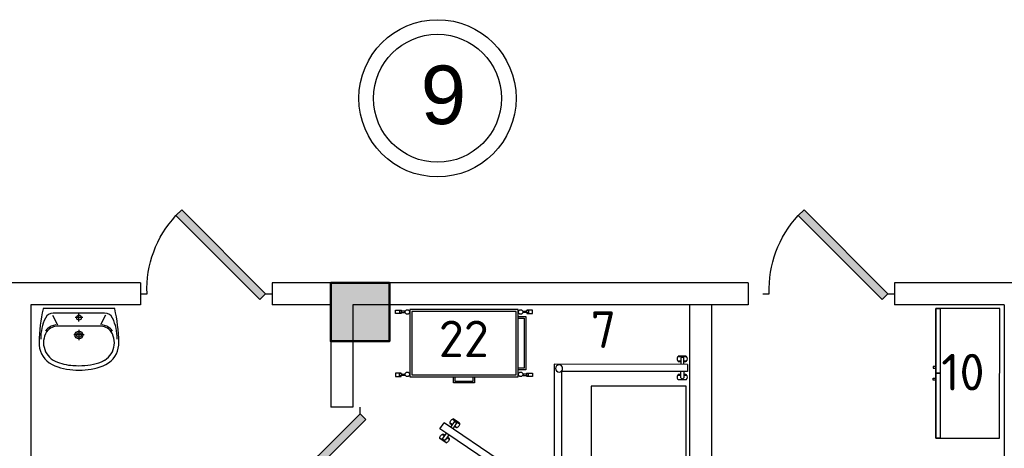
# Model space of a CAD drawing. Header units: millimetres. Extents: x 151654 to 877351, y 70322 to 154322.
# Tile 66 of 173: x 268447 to 275172, y 96607 to 99536. Entities that reach past the tile are written whole.
import ezdxf

# ---------------------------------------------------------------- set-up
doc = ezdxf.new("R2010")
doc.units = ezdxf.units.MM
doc.layers.add('kolonn', color=7, linetype='Continuous')
doc.layers.add('su', color=7, linetype='Continuous')
doc.layers.add('технологич.о', color=152, linetype='Continuous', lineweight=30)
doc.styles.add('GOST', font='isocpeur.ttf')
doc.styles.get("Standard").update_dxf_attribs({"font": 'arial.ttf'})

# ---------------------------------------------------------------- blocks, each defined once
blk = doc.blocks.new('ghsdd')
at = {"ltscale": 50, "true_color": 0x757575}
h = blk.add_hatch(color=8, dxfattribs=at)
h.paths.add_polyline_path([(0, 200), (-200, 200), (-200, 0), (0, 0)])
h.paths.add_polyline_path([(200, 0), (200, 200), (0, 200), (0, 0)])
h.paths.add_polyline_path([(0, 0), (-200, 0), (-200, -200), (0, -200)])
h.paths.add_polyline_path([(0, 0), (0, -200), (200, -200), (200, 0)])
at = {"lineweight": 50, "ltscale": 50}
blk.add_lwpolyline([(200, 200), (200, -200), (-200, -200), (-200, 200), (200, 200)], dxfattribs=at)
blk = doc.blocks.new('jfgjhsdf')
blk.add_hatch(color=1).paths.add_polyline_path([(-592.6, 730.9), (-636.7, 686.7), (0, 50), (44.2, 94.2)])
at = {"color": 1}
for p, q in [((0, 1000), (0, 950)), ((0, 50), (0, 0))]:
    blk.add_line(p, q, dxfattribs=at)
blk.add_lwpolyline([(0, 50), (-636.7, 686.7), (-592.6, 730.9), (44.2, 94.2), (0, 50)], dxfattribs=at)
blk.add_arc((-33.5, 129.6), 821.1, 87.66201, 132.91472, dxfattribs=at)
blk = doc.blocks.new('76')
at = {"layer": 'технологич.о', "ltscale": 2}
for points in [[(8079674.2, 414626.8), (8081624.2, 414626.8), (8081624.2, 413976.8), (8079674.2, 413976.8)], [(8080108.5, 414626.8), (8079674.2, 414626.8), (8079674.2, 413976.8), (8080108.5, 413976.8)]]:
    blk.add_lwpolyline(points, close=True, dxfattribs=at)
blk = doc.blocks.new('197')
at = {"layer": 'технологич.о', "ltscale": 2, "extrusion": (-0.000274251, 1.69962e-16, 1)}
for p, q in [((-572759.9, 452794.6, -157.2), (-572714.6, 452768.5, -157.2)), ((-572759.9, 452794.6, -157.2), (-572714.6, 452768.5, -157.2)), ((-572797.3, 452751.8, -157.2), (-572822.3, 452708.5, -157.2)), ((-572763, 452758.6, -157.2), (-572778.6, 452767.6, -157.2)), ((-572764.7, 452755.7, -157.2), (-572777.9, 452763.4, -157.2)), ((-572777.9, 452763.4, -157.2), (-572764.7, 452755.7, -157.2)), ((-572774.5, 452738.7, -157.2), (-572753, 452776, -157.2)), ((-572714.3, 452764.4, -157.2), (-572763.9, 452793.2, -157.2)), ((-572735.7, 452766.1, -157.2), (-572757.3, 452728.7, -157.2)), ((-572732.7, 452737.3, -157.2), (-572747.4, 452745.8, -157.2)), ((-572747.4, 452745.8, -157.2), (-572732.7, 452737.3, -157.2)), ((-572728.9, 452739, -157.2), (-572745.7, 452748.7, -157.2)), ((-572811, 452675.4, -157.2), (-572826.6, 452684.5, -157.2)), ((-572809.4, 452678.3, -157.2), (-572822.6, 452686, -157.2)), ((-572822.6, 452686, -157.2), (-572809.4, 452678.3, -157.2)), ((-572799.5, 452695.4, -157.2), (-572821.1, 452658, -157.2)), ((-572803.8, 452648.1, -157.2), (-572782.3, 452685.4, -157.2)), ((-572777, 452655.7, -157.2), (-572793.8, 452665.4, -157.2)), ((-572777.4, 452659.8, -157.2), (-572792.1, 452668.3, -157.2)), ((-572792.1, 452668.3, -157.2), (-572777.4, 452659.8, -157.2)), ((-572791.6, 452630.3, -157.2), (-572841.4, 452658.9, -157.2)), ((-572840.7, 452654.7, -157.2), (-572795.4, 452628.6, -157.2)), ((-572840.7, 452654.7, -157.2), (-572795.4, 452628.6, -157.2))]:
    blk.add_line(p, q, dxfattribs=at)
at = {"layer": 'технологич.о', "ltscale": 2}
for p, q in [((-571594.7, 451624.4, -156.9), (-571651.9, 451620.4, -156.9)), ((-571631.8, 451592.3, -156.9), (-571649.7, 451590.9, -156.9)), ((-571649.4, 451623.9, -156.9), (-571597.3, 451627.7, -156.9)), ((-571649.4, 451623.9, -156.9), (-571597.3, 451627.7, -156.9)), ((-571631.5, 451589, -156.9), (-571646.8, 451587.9, -156.9)), ((-571646.8, 451587.9, -156.9), (-571631.5, 451589, -156.9)), ((-571630.1, 451569.3, -156.9), (-571633.2, 451612.3, -156.9)), ((-571613.4, 451613.8, -156.9), (-571610.2, 451570.8, -156.9)), ((-571592.6, 451595.2, -156.9), (-571611.9, 451593.8, -156.9)), ((-571594.7, 451591.7, -156.9), (-571611.7, 451590.4, -156.9)), ((-571611.7, 451590.4, -156.9), (-571594.7, 451591.7, -156.9)), ((-571626.4, 451519.4, -156.9), (-571623, 451476.4, -156.9)), ((-571603.1, 451477.9, -156.9), (-571606.5, 451520.9, -156.9)), ((-571624.6, 451496.4, -156.9), (-571642.5, 451495.1, -156.9)), ((-571583.1, 451470.2, -156.9), (-571640.2, 451465.6, -156.9)), ((-571624.8, 451499.7, -156.9), (-571640.1, 451498.5, -156.9)), ((-571640.1, 451498.5, -156.9), (-571624.8, 451499.7, -156.9)), ((-571637.3, 451462.6, -156.9), (-571585.2, 451466.6, -156.9)), ((-571637.3, 451462.6, -156.9), (-571585.2, 451466.6, -156.9)), ((-571588, 451502.6, -156.9), (-571604.9, 451501.3, -156.9)), ((-571604.9, 451501.3, -156.9), (-571588, 451502.6, -156.9)), ((-571585.3, 451499.4, -156.9), (-571604.7, 451497.9, -156.9))]:
    blk.add_line(p, q, dxfattribs=at)
at = {"layer": 'технологич.о', "ltscale": 2, "extrusion": (-0.000274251, 1.69962e-16, 1), "elevation": -0.1}
for points in [[(-572797.3, 452751.8), (-572009.2, 452296.8), (-572464.2, 451508.7), (-571556.6, 451574.8)], [(-572822.3, 452708.5), (-572077.5, 452278.5), (-572554.7, 451452), (-571610.3, 451520.8), (-571553, 451524.9), (-571556.6, 451574.8)]]:
    blk.add_lwpolyline(points, dxfattribs=at)
at = {"layer": 'технологич.о', "ltscale": 2}
blk.add_circle((-572051.7, 452288.5), 24.2, dxfattribs=at)
at = {"layer": 'технологич.о', "ltscale": 2, "extrusion": (-0.000274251, 1.69962e-16, 1)}
for centre, radius, start, end in [((-572753, 452769.8, -0.1), 25.8, 105.58036, 194.41964), ((-572753, 452769.8, -0.1), 25.8, 105.58036, 115.02713), ((-572753, 452769.8, -0.1), 25.8, 184.97287, 194.41964), ((-572746.7, 452766.9, -0.1), 11.1, 355.6745, 124.3255), ((-572742.8, 452763.9, -0.1), 28.5, 290.72002, 9.27998), ((-572742.8, 452763.9, -0.1), 28.5, 290.72002, 299.10902), ((-572742.8, 452763.9, -0.1), 28.5, 0.89098, 9.27998), ((-572815.7, 452661.1, -0.1), 25.8, 105.58036, 194.41964), ((-572815.7, 452661.1, -0.1), 25.8, 105.58036, 115.02713), ((-572805.5, 452655.2, -0.1), 28.5, 290.72002, 9.27998), ((-572805.5, 452655.2, -0.1), 28.5, 0.89098, 9.27998), ((-572815.7, 452661.1, -0.1), 25.8, 184.97287, 194.41964), ((-572810.1, 452657.2, -0.1), 11.1, 175.6745, 304.3255), ((-572805.5, 452655.2, -0.1), 28.5, 290.72002, 299.10902)]:
    blk.add_arc(centre, radius, start, end, dxfattribs=at)
at = {"layer": 'технологич.о', "ltscale": 2}
for centre, radius, start, end in [((-571629.7, 451607.2, -156.9), 25.8, 139.74589, 228.58516), ((-571629.7, 451607.2, -156.9), 25.8, 139.74589, 149.19266), ((-571629.7, 451607.2, -156.9), 25.8, 219.1384, 228.58516), ((-571623, 451608.3, -156.9), 11.1, 29.84003, 158.49103), ((-571618, 451608.1, -156.9), 28.5, 324.88555, 43.44551), ((-571618, 451608.1, -156.9), 28.5, 35.05651, 43.44551), ((-571618, 451608.1, -156.9), 28.5, 324.88555, 333.27455), ((-571620.3, 451482, -156.9), 25.8, 140.02588, 228.86515), ((-571620.3, 451482, -156.9), 25.8, 140.02588, 149.47264), ((-571620.3, 451482, -156.9), 25.8, 219.41839, 228.86515), ((-571613.4, 451481.9, -156.9), 11.1, 210.12002, 338.77101), ((-571608.6, 451482.9, -156.9), 28.5, 325.16554, 43.7255), ((-571608.6, 451482.9, -156.9), 28.5, 35.3365, 43.7255), ((-571608.6, 451482.9, -156.9), 28.5, 325.16554, 333.55454)]:
    blk.add_arc(centre, radius, start, end, dxfattribs=at)
blk = doc.blocks.new('470')
at = {"layer": 'технологич.о', "ltscale": 2}
for points in [[(8195681.1, 138800.7), (8196567.1, 138800.7), (8196567.1, 139236.7), (8195681.1, 139236.7)], [(8196124.1, 138800.7), (8195681.1, 138800.7), (8195681.1, 138829.4), (8196124.1, 138829.4)], [(8196567.1, 138800.7), (8196124.1, 138800.7), (8196124.1, 138829.4), (8196567.1, 138829.4)], [(8196089.4, 138800.7), (8196077.4, 138800.7), (8196077.4, 138781.5), (8196089.4, 138781.5)], [(8196158.7, 138800.7), (8196170.7, 138800.7), (8196170.7, 138781.5), (8196158.7, 138781.5)]]:
    blk.add_lwpolyline(points, close=True, dxfattribs=at)
blk = doc.blocks.new('М15')
at = {"layer": 'технологич.о', "ltscale": 2}
for points in [[(7895328.7, 109571), (7895328.7, 109568.3), (7895291.2, 109568.3), (7895291.2, 109590.4), (7895328.7, 109590.4), (7895328.7, 109587.8)], [(7895331.5, 109575.2), (7895355.3, 109575.2), (7895355.4, 109584.1), (7895331.7, 109584.1)], [(7896186.1, 109575.2), (7896162.4, 109575.2), (7896162.2, 109584.1), (7896186, 109584.1)], [(7896189, 109571), (7896189, 109568.3), (7896226.4, 109568.3), (7896226.4, 109590.4), (7896189, 109590.4), (7896189, 109587.8)], [(7895328.7, 109157.2), (7895328.7, 109160), (7895291.2, 109160), (7895291.2, 109137.8), (7895328.7, 109137.8), (7895328.7, 109140.5)], [(7895331.5, 109153), (7895355.3, 109153), (7895355.4, 109144.1), (7895331.7, 109144.1)], [(7896186.1, 109153), (7896162.4, 109153), (7896162.2, 109144.1), (7896186, 109144.1)], [(7896189, 109157.2), (7896189, 109160), (7896226.4, 109160), (7896226.4, 109137.8), (7896189, 109137.8), (7896189, 109140.5)]]:
    blk.add_lwpolyline(points, dxfattribs=at)
for points in [[(7895331.7, 109587.8), (7895318.9, 109587.8), (7895318.9, 109571), (7895331.7, 109571)], [(7895388.8, 109134.6), (7896128.8, 109134.6), (7896128.8, 109594.6), (7895388.8, 109594.6)], [(7895402.8, 109148.6), (7896114.8, 109148.6), (7896114.8, 109580.6), (7895402.8, 109580.6)], [(7896186, 109587.8), (7896198.7, 109587.8), (7896198.7, 109571), (7896186, 109571)], [(7896128.8, 109546.1), (7896180.9, 109546.1), (7896180.9, 109183.1), (7896128.8, 109183.1)], [(7896128.8, 109536.1), (7896170.9, 109536.1), (7896170.9, 109193.1), (7896128.8, 109193.1)], [(7895331.7, 109140.5), (7895318.9, 109140.5), (7895318.9, 109157.2), (7895331.7, 109157.2)], [(7896186, 109140.5), (7896198.7, 109140.5), (7896198.7, 109157.2), (7896186, 109157.2)], [(7895687.1, 109134.6), (7895830.6, 109134.6), (7895830.6, 109092.4), (7895687.1, 109092.4)], [(7895698.1, 109134.6), (7895819.6, 109134.6), (7895819.6, 109103.4), (7895698.1, 109103.4)]]:
    blk.add_lwpolyline(points, close=True, dxfattribs=at)
for centre in [(7895371.7, 109577.7), (7896145.9, 109577.7), (7895371.7, 109151.5), (7896145.9, 109151.5)]:
    blk.add_circle(centre, 15.1, dxfattribs=at)
blk = doc.blocks.new('UM_8')
for p, q in [((243.8, 0), (-243.8, 0)), ((-181.9, -45.1), (-146.4, -110)), ((175.3, -30), (-175.3, -30)), ((27, -61.2), (-27, -61.2)), ((0, -88.2), (0, -34.2)), ((181.9, -45.1), (146.4, -110)), ((141.9, -120), (-131.7, -120)), ((35, -180), (-35, -180)), ((0, -145), (0, -215))]:
    blk.add_line(p, q)
for centre, radius in [((0, -61.2), 17), ((0, -180), 27), ((0, -180), 17)]:
    blk.add_circle(centre, radius)
for centre, radius, start, end in [((-243.8, -0.5), 0.5, 90, 167.32064), ((243.8, -0.5), 0.5, 12.67936, 90), ((894.4, -256.6), 1167.2, 167.32064, 178.65249), ((68.3, -205.7), 329.7, 154.59774, 180.33488), ((-175.3, -90), 60, 90, 154.59774), ((175.3, -90), 60, 25.40226, 90), ((-68.3, -205.7), 329.7, 359.66512, 25.40226), ((-894.4, -256.6), 1167.2, 1.34751, 12.67936), ((-139.3, -232.3), 122.5, 98.71112, 129.94245), ((-139.3, -232.3), 112.5, 86.15482, 129.94245), ((139.3, -232.3), 112.5, 50.05755, 93.84518), ((139.3, -232.3), 122.5, 50.05755, 81.28888), ((-104, -232.9), 138.3, 141.05038, 245.27182), ((-104, -232.9), 148.3, 141.05038, 147.74931), ((104, -232.9), 138.3, 294.72818, 38.94962), ((104, -232.9), 148.3, 32.25069, 38.94962), ((-103.7, -234.1), 168.9, 178.31195, 234.10428), ((-273, -229.1), 0.5, 358.31195, 358.65249), ((103.7, -234.1), 168.9, 305.89572, 1.68805), ((273, -229.1), 0.5, 181.34751, 181.68805), ((-27.2, -71.3), 347.3, 239.6448, 267.53684), ((-27.2, -71.3), 317.3, 244.88977, 267.53684), ((0, 80.1), 470.1, 265.1692, 274.8308), ((27.2, -71.3), 317.3, 272.46316, 300.3552), ((27.2, -71.3), 347.3, 272.46316, 300.3552), ((0, 80.1), 500.1, 265.1692, 274.8308)]:
    blk.add_arc(centre, radius, start, end)

msp = doc.modelspace()

# ---------------------------------------------------------------- linework, layer by layer
at = {"lineweight": 30}
for p, q in [((269272.2, 97738.4), (267772.2, 97738.4)), ((269272.2, 97738.4), (269272.2, 97588.4)), ((273422.2, 97738.4), (270172.2, 97738.4)), ((270172.2, 97738.4), (270172.2, 97588.4)), ((273422.2, 97738.4), (273422.2, 97588.4)), ((274422.2, 97738.4), (274422.2, 97588.4)), ((275972.2, 97738.4), (274422.2, 97738.4)), ((268522.2, 97588.4), (268522.2, 92538.4)), ((269272.2, 97588.4), (268522.2, 97588.4)), ((270572.2, 97588.4), (270172.2, 97588.4)), ((270572.2, 97588.4), (270572.2, 96888.4)), ((273422.2, 97588.4), (270722.2, 97588.4)), ((270722.2, 97588.4), (270722.2, 96888.4)), ((273022.2, 97588.4), (273022.2, 92938.4)), ((273172.2, 97588.4), (273172.2, 92938.4)), ((275172.2, 97588.4), (274422.2, 97588.4)), ((275172.2, 97588.4), (275172.2, 92938.4)), ((270722.2, 96888.4), (270572.2, 96888.4))]:
    msp.add_line(p, q, dxfattribs=at)
at = {"color": 1}
for radius in [537, 437]:
    msp.add_circle((271301, 98998.7), radius, dxfattribs=at)

# ---------------------------------------------------------------- block references
at = {"zscale": 0.9000000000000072}
for p, xscale, yscale, rotation in [((270172.2, 97663.4), -0.8999999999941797, 0.8999999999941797, 90), ((274422.2, 97663.4), -0.8999999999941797, 0.8999999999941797, 90), ((270772.2, 96888.4), -0.8999999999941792, 0.8999999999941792, 180)]:
    msp.add_blockref('jfgjhsdf', p, dxfattribs=dict(at, xscale=xscale, yscale=yscale, rotation=rotation))
at = {"layer": 'kolonn', "xscale": -1}
msp.add_blockref('ghsdd', (270772.2, 97538.4), dxfattribs=at)
at = {"layer": 'su'}
msp.add_blockref('UM_8', (268852.1, 97561.4), dxfattribs=at)
at = {"layer": 'технологич.о', "ltscale": 2, "extrusion": (-0.000237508, 0.000137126, 1), "xscale": -1, "rotation": 330.0000008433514}
msp.add_blockref('197', (-449424.1, -8515.1, 7), dxfattribs=at)
at = {"layer": 'технологич.о'}
msp.add_blockref('М15', (-7624277, -12039.1), dxfattribs=at)
at = {"layer": 'технологич.о', "color": 234, "rotation": 269.9175633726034}
msp.add_blockref('470', (147696.9, 8293435.5), dxfattribs=at)
at = {"layer": 'технологич.о', "color": 234, "extrusion": (-1.96295e-18, 0.022179, 0.999754), "xscale": -1, "rotation": 89.99999998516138}
msp.add_blockref('76', (141626.5, 7984615, 2053.4), dxfattribs=at)

# ---------------------------------------------------------------- texts
at = {"color": 1}
msp.add_text('9', height=400, dxfattribs=at).set_placement((271186, 98822.1))
at = {"style": 'GOST'}
for s, p in [('7', (272346.7, 97292.5, -98.7)), ('22', (271309.7, 97230, 11.2)), ('10', (274741, 97002.6))]:
    msp.add_text(s, height=250, dxfattribs=at).set_placement(p)

doc.saveas('drawing.dxf')
